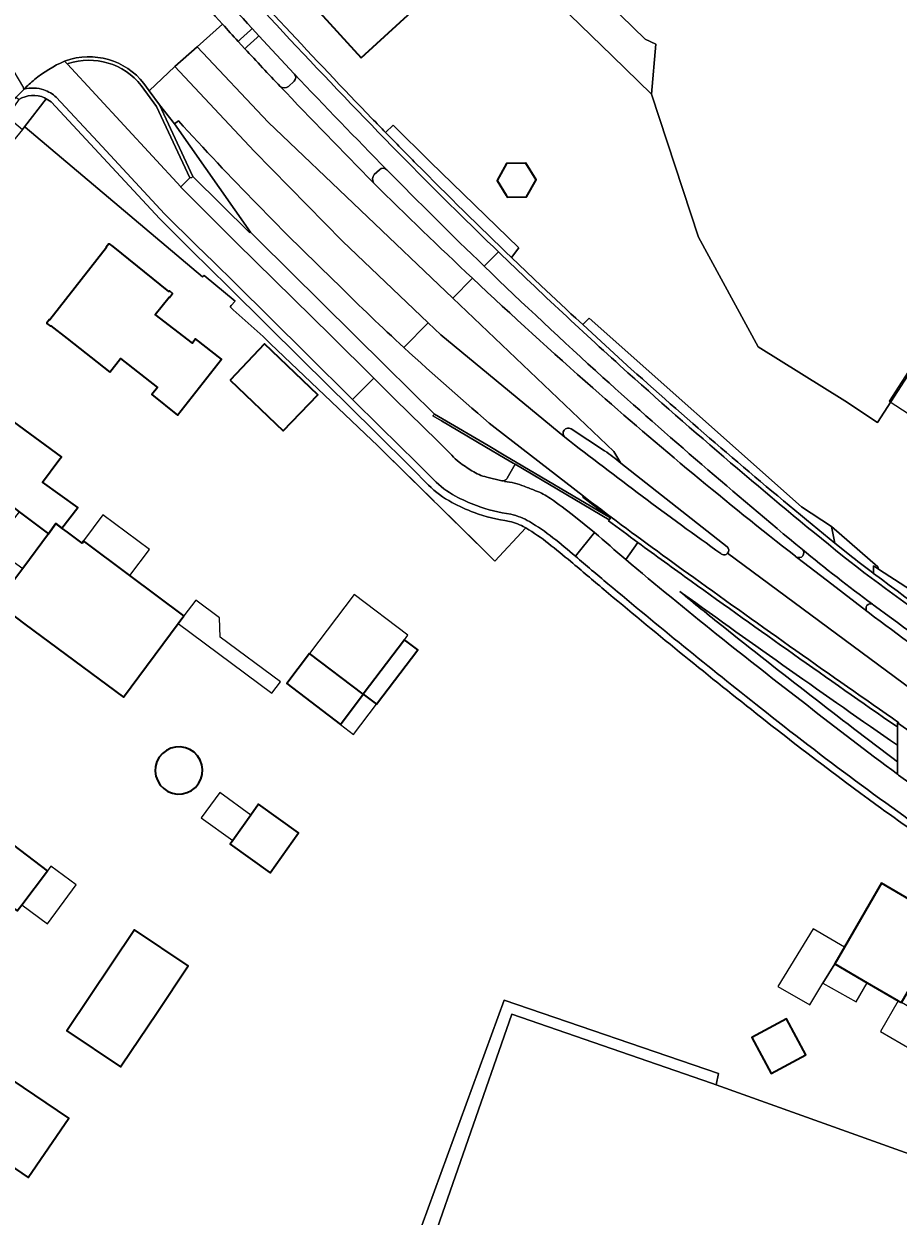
# Model space of a CAD drawing. Header units: metres. Extents: x 200176 to 205485, y 394066 to 399855.
# Tile 176 of 230: x 204032 to 204120, y 396569 to 396688. Entities that reach past the tile are written whole.
import ezdxf
from ezdxf.enums import TextEntityAlignment as Align

# ---------------------------------------------------------------- set-up
doc = ezdxf.new("R2010")
doc.units = ezdxf.units.M
doc.linetypes.add('IE-TERREINAFSCHEIDING', pattern=[10, 8, -2])
for name, color, linetype, lineweight in [('B-WE-GR-BOS_LOOF-GV', 40, 'Continuous', 13), ('B-WE-GR-GRAS-GV', 60, 'Continuous', 13), ('B-WE-GR-GROENVOORZIENING-GV', 80, 'Continuous', 18), ('B-WE-GW-TALUD_KRUIN-G', 90, 'Continuous', 18), ('B-WE-IE-TERREINAFSCHEIDING-G', 210, 'IE-TERREINAFSCHEIDING', 18), ('B-WE-IE-TERREINAFSCHEIDING_KUNSTMATIG_MUUR-G', 90, 'IE-TERREINAFSCHEIDING-KUNSTMATIG-DICHT', 18), ('B-WE-OG-BEBOUWING-GV', 7, 'Continuous', 35), ('B-WE-OG-BEBOUWING-T18', 10, 'Continuous', 18), ('B-WE-OG-BEBOUWING_BASSIN-GV', 7, 'Continuous', 35), ('B-WE-OG-BEBOUWING_LUIFEL-GV', 7, 'Continuous', 18), ('B-WE-OG-TERREIN_CULTUURSCHEIDING-GV', 7, 'Continuous', 18), ('B-WE-OG-TERREIN_ERF-GV', 7, 'Continuous', 18), ('B-WE-OG-WEG-GV', 7, 'Continuous', 18), ('B-WE-VH-ONVERHARD-GV', 252, 'Continuous', 18), ('B-WE-VH-VERHARDING_ASFALT-GV', 252, 'Continuous', 18), ('B-WE-VH-VERHARDING_BETON-GV', 252, 'Continuous', 18), ('B-WE-VH-VERHARDING_BETONSTRAATSTEEN-GV', 252, 'Continuous', 18), ('B-WE-VH-VERHARDING_STRAATBAKSTEEN-GV', 252, 'Continuous', 18), ('B-WE-VH-VERHARDING_TEGEL-GV', 252, 'Continuous', 18), ('B-WE-VH-VERHARDING_TEGEL_RUBBER-GV', 252, 'Continuous', 18)]:
    doc.layers.add(name, color=color, linetype=linetype, lineweight=lineweight)
doc.styles.add('NLCS-ISO-M20-T18', font='NLCS-ISO.ttf', dxfattribs={"height": 0.036})
doc.linetypes.add('IE-TERREINAFSCHEIDING-KUNSTMATIG-DICHT', pattern='A,8,-1,[82,NLCS.shx,S=0.75,R=90,X=0,Y=0],-1', length=10)

msp = doc.modelspace()

# ---------------------------------------------------------------- linework, layer by layer
at = {"layer": 'B-WE-GR-BOS_LOOF-GV', "flags": 128}
msp.add_lwpolyline([(204088.291, 396692.771), (204094.402, 396686.819), (204095.474, 396686.315), (204095.028, 396681.324), (204099.739, 396667.016), (204105.702, 396656.063), (204114.349, 396650.652), (204117.626, 396648.519), (204132.955, 396672.245)], dxfattribs=at)
at = {"layer": 'B-WE-GR-GRAS-GV', "flags": 128}
for points in [[(204095.028, 396681.324), (204095.474, 396686.315), (204094.402, 396686.819), (204088.291, 396692.771), (204085.134, 396695.845), (204068.939, 396709.233), (204063.434, 396712.878), (204060.605, 396714.262), (204060.208, 396713.75), (204056.838, 396716.356), (204053.969, 396715.502), (204054.216, 396712.524)], [(204057.189, 396710.402), (204061.271, 396712.073), (204074.629, 396701.04), (204085.842, 396690.23), (204091.104, 396685.157), (204095.028, 396681.324)]]:
    msp.add_lwpolyline(points, dxfattribs=at)
at = {"layer": 'B-WE-GR-GROENVOORZIENING-GV', "flags": 128}
msp.add_lwpolyline([(204129.975, 396624.405), (204130.099, 396624.575), (204130.713, 396625.421), (204130.575, 396625.511), (204123.769, 396629.945), (204117.725, 396633.84), (204117.212, 396634.17), (204117.238, 396633.422)], dxfattribs=at)
at = {"layer": 'B-WE-GR-GROENVOORZIENING-GV'}
msp.add_lwpolyline([(204117.238, 396633.422, 0.014809), (204129.975, 396624.405)], format="xyb", dxfattribs=at)
at = {"layer": 'B-WE-GW-TALUD_KRUIN-G', "flags": 128}
msp.add_lwpolyline([(204095.474, 396686.315), (204094.402, 396686.819), (204088.291, 396692.771), (204085.134, 396695.845), (204068.939, 396709.233), (204063.434, 396712.878), (204060.605, 396714.262)], dxfattribs=at)
at = {"layer": 'B-WE-IE-TERREINAFSCHEIDING-G', "flags": 128}
msp.add_lwpolyline([(204067.594, 396646.244), (204068.314, 396645.535), (204078.649, 396635.365), (204079.369, 396634.656)], dxfattribs=at)
at = {"layer": 'B-WE-IE-TERREINAFSCHEIDING_KUNSTMATIG_MUUR-G', "flags": 128}
msp.add_lwpolyline([(204032.401, 396678.012), (204050.156, 396663.045)], dxfattribs=at)
at = {"layer": 'B-WE-OG-BEBOUWING-GV', "flags": 128}
for points in [[(204066.02, 396684.956), (204076.902, 396694.932), (204077.333, 396695.327), (204072.269, 396700.943), (204071.835, 396700.551), (204066.876, 396696.004), (204065.356, 396697.702), (204064.23, 396696.668), (204056.207, 396705.495), (204051.389, 396701.116), (204052.637, 396699.752), (204055.169, 396696.983), (204056.158, 396695.902), (204059.673, 396692.059), (204059.585, 396691.978), (204060.189, 396691.319), (204061.484, 396689.906)], [(204080.495, 396671.224), (204080.613, 396671.029), (204082.549, 396671.068), (204083.484, 396672.764), (204082.482, 396674.422), (204080.546, 396674.383), (204079.611, 396672.687)], [(204040.881, 396653.528), (204041.954, 396654.887), (204045.629, 396651.994), (204045.063, 396651.29), (204047.65, 396649.249), (204052.029, 396654.831), (204049.457, 396656.849), (204049.129, 396656.436), (204045.403, 396659.286), (204046.796, 396661.041), (204046.843, 396661.003), (204047.154, 396661.395), (204046.828, 396661.654), (204046.791, 396661.607), (204041.195, 396666.093), (204040.849, 396666.365), (204040.812, 396666.318), (204040.765, 396666.355), (204040.496, 396666.021), (204040.542, 396665.983), (204034.895, 396658.768), (204034.848, 396658.806), (204034.578, 396658.475), (204034.625, 396658.438), (204034.588, 396658.391), (204034.934, 396658.119), (204034.971, 396658.166), (204036.599, 396656.889)], [(204052.893, 396652.745), (204058.208, 396647.655), (204061.667, 396651.266), (204056.352, 396656.356)], [(204024.645, 396645.052), (204026.632, 396643.535), (204031.817, 396639.576), (204034.744, 396637.393), (204035.486, 396638.395), (204036.095, 396637.943), (204037.677, 396640.011), (204034.136, 396642.546), (204035.784, 396644.739), (204036.036, 396645.074), (204028.631, 396650.496)], [(204036.095, 396637.943), (204035.486, 396638.395), (204034.744, 396637.393), (204032.164, 396633.912), (204030.575, 396631.768), (204029.59, 396630.438), (204032.392, 396628.361), (204042.234, 396621.068), (204047.726, 396628.427), (204048.291, 396629.184), (204042.888, 396633.209), (204038.248, 396636.663), (204038.212, 396636.614), (204038.097, 396636.459), (204036.638, 396637.541)], [(204070.343, 396626.788), (204066.212, 396621.345), (204067.537, 396620.34), (204071.667, 396625.783)], [(204060.841, 396625.422), (204058.557, 396622.413), (204063.929, 396618.337), (204066.212, 396621.345)], [(204003.202, 396612.481), (204006.775, 396609.847), (204006.986, 396610.128), (204016.578, 396602.951), (204020.497, 396608.077), (204026.799, 396603.321), (204031.609, 396599.691), (204032.067, 396600.296), (204034.643, 396603.705), (204029.862, 396607.318), (204017.213, 396616.875), (204017.614, 396617.419), (204017.251, 396617.687), (204012.503, 396621.187), (204009.833, 396617.565), (204005.953, 396620.425), (204001.19, 396613.964)], [(204053.168, 396606.722), (204052.903, 396606.35), (204056.896, 396603.511), (204059.742, 396607.514), (204055.749, 396610.353), (204054.982, 396609.275)], [(204124.7, 396598.587), (204120.926, 396600.772), (204118.022, 396602.453), (204114.32, 396596.059), (204113.351, 396594.413), (204116.606, 396592.521), (204119.706, 396590.719), (204120.034, 396590.529)], [(204042.073, 396584.305), (204045.527, 396589.453), (204048.708, 396594.194), (204043.332, 396597.8), (204036.574, 396587.728), (204041.95, 396584.121)], [(204110.472, 396585.321), (204108.542, 396588.905), (204105.063, 396587.031), (204106.993, 396583.447)], [(204027.075, 396576.88), (204032.711, 396573.041), (204036.764, 396578.992), (204031.128, 396582.831)]]:
    msp.add_lwpolyline(points, close=True, dxfattribs=at)
at = {"layer": 'B-WE-OG-BEBOUWING_BASSIN-GV', "flags": 128}
msp.add_lwpolyline([(204049.042, 396611.73), (204049.431, 396612.035), (204049.749, 396612.415), (204049.98, 396612.852), (204050.115, 396613.327), (204050.149, 396613.821), (204050.079, 396614.31), (204049.909, 396614.775), (204049.646, 396615.194), (204049.302, 396615.549), (204048.891, 396615.824), (204048.433, 396616.008), (204047.946, 396616.094), (204047.451, 396616.075), (204046.972, 396615.955), (204046.528, 396615.737), (204046.139, 396615.432), (204045.821, 396615.053), (204045.59, 396614.616), (204045.455, 396614.14), (204045.421, 396613.647), (204045.491, 396613.157), (204045.661, 396612.693), (204045.924, 396612.274), (204046.268, 396611.919), (204046.679, 396611.643), (204047.137, 396611.459), (204047.624, 396611.374), (204048.119, 396611.392), (204048.598, 396611.513)], close=True, dxfattribs=at)
at = {"layer": 'B-WE-OG-BEBOUWING_LUIFEL-GV', "flags": 128}
for points in [[(204118.789, 396650.635), (204124.802, 396646.748), (204128.302, 396652.162), (204122.288, 396656.049)], [(204038.248, 396636.663), (204042.888, 396633.209), (204044.832, 396635.819), (204040.188, 396639.272)], [(204048.291, 396629.184), (204047.726, 396628.427), (204057.08, 396621.441), (204057.927, 396622.575), (204051.924, 396627.058), (204051.83, 396628.992), (204049.467, 396630.758)], [(204065.312, 396631.313), (204060.841, 396625.422), (204066.212, 396621.345), (204070.343, 396626.788), (204070.683, 396627.236)], [(204066.212, 396621.345), (204063.929, 396618.337), (204065.254, 396617.332), (204067.537, 396620.34)], [(204054.982, 396609.275), (204051.861, 396611.534), (204050.024, 396608.997), (204053.168, 396606.722)], [(204034.635, 396598.399), (204037.51, 396602.292), (204034.978, 396604.158), (204034.643, 396603.705), (204032.067, 396600.296)], [(204113.351, 396594.413), (204114.32, 396596.059), (204111.177, 396597.91), (204107.666, 396592.138), (204110.848, 396590.309), (204112.175, 396592.485)], [(204112.175, 396592.485), (204115.475, 396590.626), (204116.606, 396592.521), (204113.351, 396594.413)], [(204119.706, 396590.719), (204117.922, 396587.638), (204122.054, 396585.245), (204123.84, 396588.318), (204120.034, 396590.529)]]:
    msp.add_lwpolyline(points, close=True, dxfattribs=at)
at = {"layer": 'B-WE-OG-TERREIN_CULTUURSCHEIDING-GV', "flags": 128}
for points in [[(204036.706, 396684.377), (204036.632, 396684.309), (204047.972, 396672.049), (204048.877, 396672.948)], [(204048.877, 396672.948), (204045.542, 396680.073), (204044.016, 396682.18)], [(204072.749, 396642.253), (204071.05, 396643.957), (204067.388, 396647.56), (204060.061, 396654.806), (204052.868, 396661.942), (204050.772, 396663.992), (204049.143, 396665.599), (204045.86, 396668.843), (204035.013, 396680.536), (204034.504, 396680.863), (204032.346, 396678.058), (204032.401, 396678.012), (204050.156, 396663.045), (204050.311, 396663.21), (204053.41, 396660.625), (204053.017, 396660.202), (204052.897, 396660.051), (204053.223, 396659.757), (204056.196, 396657.082), (204056.44, 396656.862), (204056.947, 396656.379), (204067.087, 396646.727), (204067.594, 396646.244), (204068.314, 396645.535), (204078.649, 396635.365), (204079.369, 396634.656), (204082.473, 396637.962), (204082.396, 396638.005)], [(204081.034, 396664.992), (204081.77, 396665.964), (204072.914, 396674.555), (204069.217, 396678.23), (204068.448, 396677.487)], [(204081.385, 396644.334), (204080.61, 396642.946)], [(204090.732, 396638.689), (204090.797, 396638.777), (204081.385, 396644.334)], [(204080.36, 396642.72), (204080.348, 396642.62)], [(204087.253, 396639.184), (204089.329, 396637.503)], [(204092.449, 396634.829), (204093.672, 396636.514)], [(204098.113, 396631.431), (204097.848, 396631.622)], [(204119.614, 396614.602), (204119.61, 396616.247)]]:
    msp.add_lwpolyline(points, dxfattribs=at)
at = {"layer": 'B-WE-OG-TERREIN_CULTUURSCHEIDING-GV'}
for points in [[(204044.016, 396682.18, 0.3137118), (204036.706, 396684.377)], [(204068.448, 396677.487, 0.0017698), (204071.511, 396674.363)], [(204071.511, 396674.363, 0.0063517), (204081.034, 396664.992)], [(204080.348, 396642.62, -0.0668026), (204082.306, 396642.129)], [(204080.61, 396642.946, -0.1680637), (204080.36, 396642.72)], [(204075.071, 396640.517, -0.0724336), (204072.749, 396642.253)], [(204082.306, 396642.129, 0.0044054), (204083.446, 396641.688)], [(204083.446, 396641.688, -0.0634719), (204084.93, 396640.906)], [(204077.294, 396639.509, -0.03611), (204075.071, 396640.517)], [(204084.93, 396640.906, -0.0136268), (204087.253, 396639.184)], [(204080.825, 396638.625, -0.0537713), (204077.294, 396639.509)], [(204082.396, 396638.005, 0.0598133), (204080.825, 396638.625)], [(204089.329, 396637.503, 0.0023756), (204092.449, 396634.829)], [(204093.672, 396636.514, -0.00131), (204090.732, 396638.689)], [(204097.848, 396631.622, 0.0033847), (204102.188, 396628.101)], [(204119.61, 396616.247, -0.0042618), (204098.113, 396631.431)], [(204102.188, 396628.101, 0.0063379), (204119.614, 396614.602)]]:
    msp.add_lwpolyline(points, format="xyb", dxfattribs=at)
at = {"layer": 'B-WE-OG-TERREIN_ERF-GV', "flags": 128}
for points in [[(204132.955, 396672.245), (204117.626, 396648.519), (204114.349, 396650.652), (204105.702, 396656.063), (204099.739, 396667.016), (204095.028, 396681.324), (204091.104, 396685.157), (204085.842, 396690.23), (204074.629, 396701.04), (204061.271, 396712.073), (204057.189, 396710.402)], [(204082.473, 396637.962), (204079.369, 396634.656), (204078.649, 396635.365), (204068.314, 396645.535), (204067.594, 396646.244), (204067.087, 396646.727), (204056.947, 396656.379), (204056.44, 396656.862), (204056.196, 396657.082), (204053.223, 396659.757), (204052.897, 396660.051), (204053.017, 396660.202), (204053.41, 396660.625), (204050.311, 396663.21), (204050.156, 396663.045), (204032.401, 396678.012), (204032.346, 396678.058), (204032.135, 396677.799), (204029.899, 396675.052), (204029.59, 396674.673), (204026.203, 396670.568), (204020.75, 396663.113)], [(204068.448, 396677.487), (204069.217, 396678.23), (204072.914, 396674.555), (204081.77, 396665.964), (204081.034, 396664.992), (204083.997, 396662.171), (204086.463, 396659.858), (204086.981, 396659.372), (204087.455, 396658.934), (204088.161, 396658.283), (204088.815, 396658.922), (204110.012, 396640.073), (204113.033, 396638.127)], [(204028.631, 396650.496), (204036.036, 396645.074), (204035.784, 396644.739), (204034.136, 396642.546), (204037.677, 396640.011), (204036.095, 396637.943), (204036.638, 396637.541), (204038.097, 396636.459), (204038.212, 396636.614), (204038.248, 396636.663), (204042.888, 396633.209), (204048.291, 396629.184), (204047.726, 396628.427), (204042.234, 396621.068), (204032.392, 396628.361), (204029.59, 396630.438)], [(204113.033, 396638.127), (204117.652, 396634.075), (204117.725, 396633.84), (204123.769, 396629.945)], [(204029.862, 396607.318), (204034.643, 396603.705), (204032.067, 396600.296)], [(204070.818, 396564.803), (204080.29, 396590.772), (204101.726, 396583.455), (204101.483, 396582.31), (204133.428, 396570.878), (204139.286, 396584.096), (204140.274, 396586.279), (204142.299, 396590.752), (204143.481, 396593.362), (204143.432, 396593.39), (204143.359, 396593.431), (204141.261, 396594.635), (204139.177, 396595.86), (204137.105, 396597.107)]]:
    msp.add_lwpolyline(points, dxfattribs=at)
for points in [[(204076.902, 396694.932), (204066.02, 396684.956), (204061.484, 396689.906), (204060.189, 396691.319), (204059.585, 396691.978), (204059.673, 396692.059), (204056.158, 396695.902), (204055.169, 396696.983), (204052.637, 396699.752), (204051.389, 396701.116), (204056.207, 396705.495), (204064.23, 396696.668), (204065.356, 396697.702), (204066.876, 396696.004), (204071.835, 396700.551), (204072.269, 396700.943), (204077.333, 396695.327)], [(204080.495, 396671.224), (204079.611, 396672.687), (204080.546, 396674.383), (204082.482, 396674.422), (204083.484, 396672.764), (204082.549, 396671.068), (204080.613, 396671.029)], [(204047.65, 396649.249), (204045.063, 396651.29), (204045.629, 396651.994), (204041.954, 396654.887), (204040.881, 396653.528), (204036.599, 396656.889), (204034.971, 396658.166), (204034.934, 396658.119), (204034.588, 396658.391), (204034.625, 396658.438), (204034.578, 396658.475), (204034.848, 396658.806), (204034.895, 396658.768), (204040.542, 396665.983), (204040.496, 396666.021), (204040.765, 396666.355), (204040.812, 396666.318), (204040.849, 396666.365), (204041.195, 396666.093), (204046.791, 396661.607), (204046.828, 396661.654), (204047.154, 396661.395), (204046.843, 396661.003), (204046.796, 396661.041), (204045.403, 396659.286), (204049.129, 396656.436), (204049.457, 396656.849), (204052.029, 396654.831)], [(204052.893, 396652.745), (204056.352, 396656.356), (204061.667, 396651.266), (204058.208, 396647.655)], [(204032.164, 396633.912), (204034.744, 396637.393), (204031.817, 396639.576), (204029.097, 396636.126), (204029.156, 396636.083)], [(204066.212, 396621.345), (204070.343, 396626.788), (204071.667, 396625.783), (204067.537, 396620.34)], [(204058.557, 396622.413), (204060.841, 396625.422), (204066.212, 396621.345), (204063.929, 396618.337)], [(204049.042, 396611.73), (204048.598, 396611.513), (204048.119, 396611.392), (204047.624, 396611.374), (204047.137, 396611.459), (204046.679, 396611.643), (204046.268, 396611.919), (204045.924, 396612.274), (204045.661, 396612.693), (204045.491, 396613.157), (204045.421, 396613.647), (204045.455, 396614.14), (204045.59, 396614.616), (204045.821, 396615.053), (204046.139, 396615.432), (204046.528, 396615.737), (204046.972, 396615.955), (204047.451, 396616.075), (204047.946, 396616.094), (204048.433, 396616.008), (204048.891, 396615.824), (204049.302, 396615.549), (204049.646, 396615.194), (204049.909, 396614.775), (204050.079, 396614.31), (204050.149, 396613.821), (204050.115, 396613.327), (204049.98, 396612.852), (204049.749, 396612.415), (204049.431, 396612.035)], [(204056.896, 396603.511), (204052.903, 396606.35), (204053.168, 396606.722), (204054.982, 396609.275), (204055.749, 396610.353), (204059.742, 396607.514)], [(204134.785, 396592.748), (204130.11, 396584.673), (204123.84, 396588.318), (204120.034, 396590.529), (204119.706, 396590.719), (204116.606, 396592.521), (204113.351, 396594.413), (204114.32, 396596.059), (204118.022, 396602.453), (204120.926, 396600.772), (204124.7, 396598.587), (204124.955, 396598.439)], [(204045.527, 396589.453), (204042.073, 396584.305), (204041.95, 396584.121), (204036.574, 396587.728), (204043.332, 396597.8), (204048.708, 396594.194)], [(204101.02, 396582.476), (204101.483, 396582.31), (204101.726, 396583.455), (204080.29, 396590.772), (204070.818, 396564.803), (204072.308, 396564.26), (204072.335, 396564.339), (204081.081, 396589.371)], [(204110.472, 396585.321), (204106.993, 396583.447), (204105.063, 396587.031), (204108.542, 396588.905)], [(204027.075, 396576.88), (204031.128, 396582.831), (204036.764, 396578.992), (204032.711, 396573.041)]]:
    msp.add_lwpolyline(points, close=True, dxfattribs=at)
at = {"layer": 'B-WE-OG-TERREIN_ERF-GV'}
for points in [[(204049.949, 396697.311, 0.0098446), (204067.082, 396678.894)], [(204067.082, 396678.894, 0.0010443), (204068.448, 396677.487)], [(204084.729, 396636.411, 0.0365709), (204082.473, 396637.962)], [(204086.965, 396634.607, 0.0054363), (204084.729, 396636.411)], [(204090.265, 396631.819, -0.0016585), (204086.965, 396634.607)], [(204105.501, 396619.433, -0.0077176), (204090.265, 396631.819)], [(204117.466, 396610.334, -0.0106312), (204105.501, 396619.433)], [(204124.759, 396605.168, -0.0063343), (204117.466, 396610.334)]]:
    msp.add_lwpolyline(points, format="xyb", dxfattribs=at)
at = {"layer": 'B-WE-OG-WEG-GV', "flags": 128}
for points in [[(204088.815, 396658.922), (204088.161, 396658.283), (204089.987, 396656.597), (204093.014, 396653.845)], [(204113.374, 396636.447), (204113.033, 396638.127), (204110.012, 396640.073), (204088.815, 396658.922)], [(204111.088, 396638.313), (204113.374, 396636.447)]]:
    msp.add_lwpolyline(points, dxfattribs=at)
at = {"layer": 'B-WE-OG-WEG-GV'}
msp.add_lwpolyline([(204093.014, 396653.845, 0.0111875), (204111.088, 396638.313)], format="xyb", dxfattribs=at)
at = {"layer": 'B-WE-VH-ONVERHARD-GV', "flags": 128}
for points in [[(204093.672, 396636.514), (204092.449, 396634.829)], [(204097.848, 396631.622), (204098.113, 396631.431)], [(204119.61, 396616.247), (204119.607, 396618.074), (204119.512, 396618.141)], [(204119.616, 396613.348), (204119.614, 396614.602)]]:
    msp.add_lwpolyline(points, dxfattribs=at)
at = {"layer": 'B-WE-VH-ONVERHARD-GV'}
for points in [[(204098.989, 396632.649, -0.0025164), (204093.672, 396636.514)], [(204092.449, 396634.829, 0.0071846), (204101.566, 396627.318)], [(204102.188, 396628.101, -0.0033847), (204097.848, 396631.622)], [(204119.512, 396618.141, -0.0040842), (204098.989, 396632.649)], [(204098.113, 396631.431, 0.0042618), (204119.61, 396616.247)], [(204119.614, 396614.602, -0.0063379), (204102.188, 396628.101)], [(204101.566, 396627.318, 0.0065554), (204119.616, 396613.348)]]:
    msp.add_lwpolyline(points, format="xyb", dxfattribs=at)
at = {"layer": 'B-WE-VH-VERHARDING_ASFALT-GV'}
for points in [[(204052.133, 396688.314, -0.0053212), (204046.482, 396694.671)], [(204053.703, 396686.593, -0.0009236), (204052.133, 396688.314)], [(204054.381, 396685.857, 0.0031495), (204057.915, 396682.075)], [(204057.915, 396682.075, -0.0031495), (204054.381, 396685.857)], [(204033.346, 396682.77, -0.0676279), (204036.351, 396684.613)], [(204036.453, 396684.65, -0.3202906), (204044.287, 396682.385)], [(204059.304, 396682.621, 0.3977314), (204059.334, 396683.325)], [(204032.313, 396681.827, -0.0263073), (204033.346, 396682.77)], [(204057.915, 396682.075, 0.2946706), (204058.735, 396682.081)], [(204067.229, 396672.455, -0.002853), (204057.915, 396682.075)], [(204047.733, 396678.653, 0.0162363), (204063.727, 396662.251)], [(204067.3, 396673.274, 0.2738765), (204067.229, 396672.455)], [(204068.561, 396673.768, 0.4027056), (204067.821, 396673.764)], [(204078.31, 396664.116, -0.00634), (204068.561, 396673.768)], [(204067.229, 396672.455, 0.0063803), (204077.128, 396662.92)], [(204077.128, 396662.92, -0.0063803), (204067.229, 396672.455)], [(204090.172, 396653.011, -0.0075556), (204078.31, 396664.116)], [(204077.128, 396662.92, 0.0075672), (204089.171, 396651.954)], [(204089.171, 396651.954, -0.0075672), (204077.128, 396662.92)], [(204063.727, 396662.251, 0.0085875), (204070.277, 396655.993)], [(204070.277, 396655.993, 0.011504), (204079.398, 396647.954)], [(204110.11, 396635.817, -0.0106125), (204090.172, 396653.011)], [(204089.171, 396651.954, 0.0147812), (204109.429, 396635.13)], [(204109.429, 396635.13, -0.0147812), (204089.171, 396651.954)], [(204086.995, 396647.883, 0.9084745), (204086.361, 396647.031)], [(204086.361, 396647.031, -0.9084745), (204086.995, 396647.883)], [(204086.361, 396647.031, 0.0107621), (204101.966, 396635.409)], [(204101.966, 396635.409, -0.0107621), (204086.361, 396647.031)], [(204091.959, 396644.452, 0.0266819), (204090.34, 396645.679)], [(204090.34, 396645.679, -0.0266819), (204091.959, 396644.452)], [(204088.217, 396641.135, -0.0014422), (204090.986, 396639.049)], [(204090.986, 396639.049, 0.00426), (204099.246, 396633.006)], [(204101.966, 396635.409, 0.4266614), (204102.641, 396635.435)], [(204102.641, 396635.435, -0.4266614), (204101.966, 396635.409)], [(204102.641, 396635.435, 0.4091961), (204102.601, 396636.085)], [(204102.601, 396636.085, -0.4091961), (204102.641, 396635.435)], [(204109.525, 396635.056, 0.8783489), (204110.11, 396635.817)], [(204099.246, 396633.006, 0.0041082), (204119.764, 396618.502)], [(204117.117, 396630.354, 0.7752523), (204116.574, 396629.646)], [(204117.205, 396630.289, 0.0731945), (204117.117, 396630.354)], [(204127.033, 396623.385, -0.0154288), (204117.205, 396630.289)], [(204117.338, 396629.066, 0.0101503), (204126.411, 396622.478)], [(204126.411, 396622.478, -0.0101503), (204117.338, 396629.066)]]:
    msp.add_lwpolyline(points, format="xyb", dxfattribs=at)
at = {"layer": 'B-WE-VH-VERHARDING_ASFALT-GV', "flags": 128}
for points in [[(204030.086, 396693.344), (204029.528, 396692.42), (204029.483, 396692.349), (204027.835, 396689.735), (204027.724, 396689.555), (204032.248, 396681.936), (204032.26, 396681.916), (204032.313, 396681.827)], [(204044.287, 396682.385), (204044.825, 396681.642), (204047.388, 396684.072), (204049.612, 396686.06), (204052.133, 396688.314)], [(204052.133, 396688.314), (204049.612, 396686.06), (204056.708, 396678.501), (204075.166, 396660.937), (204077.128, 396662.92)], [(204054.381, 396685.857), (204053.703, 396686.593)], [(204059.334, 396683.325), (204059.303, 396683.357), (204057.542, 396685.245), (204055.786, 396687.138), (204055.62, 396686.984), (204054.614, 396686.072), (204054.381, 396685.857)], [(204091.959, 396644.452), (204091.263, 396645.619), (204075.166, 396660.937), (204056.708, 396678.501), (204049.612, 396686.06), (204047.388, 396684.072), (204055.314, 396675.622), (204064.128, 396666.633), (204072.706, 396658.449), (204073.959, 396657.253), (204086.361, 396647.031)], [(204036.351, 396684.613), (204036.453, 396684.65)], [(204070.277, 396655.993), (204072.706, 396658.449), (204064.128, 396666.633), (204055.314, 396675.622), (204047.388, 396684.072), (204044.825, 396681.642), (204045.836, 396680.247), (204047.336, 396678.346), (204047.733, 396678.653)], [(204019.297, 396675.979), (204019.076, 396675.483), (204018.028, 396674.11), (204018.323, 396673.885), (204014.247, 396668.269), (204019.172, 396664.429), (204027.573, 396675.816), (204030.233, 396679.422), (204031.51, 396680.998), (204032.313, 396681.827), (204032.26, 396681.916), (204032.248, 396681.936)], [(204058.735, 396682.081), (204059.304, 396682.621)], [(204067.821, 396673.764), (204067.3, 396673.274)], [(204077.128, 396662.92), (204075.166, 396660.937), (204091.263, 396645.619), (204091.959, 396644.452), (204102.601, 396636.085)], [(204086.361, 396647.031), (204073.959, 396657.253), (204072.706, 396658.449), (204070.277, 396655.993)], [(204079.398, 396647.954), (204088.217, 396641.135)], [(204090.34, 396645.679), (204086.995, 396647.883)], [(204086.995, 396647.883), (204090.34, 396645.679)], [(204102.601, 396636.085), (204091.959, 396644.452)], [(204147.718, 396599.873), (204152.588, 396597.016), (204154.237, 396600.077), (204148.697, 396603.428), (204138.678, 396609.701), (204121.863, 396621.23), (204102.641, 396635.435)], [(204102.641, 396635.435), (204121.863, 396621.23), (204138.678, 396609.701), (204148.697, 396603.428), (204154.237, 396600.077), (204156.031, 396603.407), (204153.47, 396604.895), (204153.419, 396604.809)], [(204109.429, 396635.13), (204109.438, 396635.123), (204109.525, 396635.056)], [(204117.338, 396629.066), (204116.698, 396629.552), (204116.574, 396629.646), (204116.558, 396629.659), (204113.062, 396632.339), (204110.215, 396634.526), (204109.525, 396635.056), (204109.438, 396635.123), (204109.429, 396635.13)], [(204116.574, 396629.646), (204116.698, 396629.552), (204117.338, 396629.066)]]:
    msp.add_lwpolyline(points, dxfattribs=at)
at = {"layer": 'B-WE-VH-VERHARDING_BETON-GV'}
for points in [[(204071.155, 396674.012, -0.0112969), (204049.564, 396696.946)], [(204047.854, 396695.81, 0.0025022), (204055.108, 396687.872)], [(204044.287, 396682.385, 0.3202906), (204036.453, 396684.65)], [(204036.706, 396684.377, -0.3137118), (204044.016, 396682.18)], [(204059.334, 396683.325, 0.005111), (204068.561, 396673.768)], [(204063.727, 396662.251, -0.0162363), (204047.733, 396678.653)], [(204068.561, 396673.768, 0.00634), (204078.31, 396664.116)], [(204079.731, 396665.552, -0.0056349), (204071.155, 396674.012)], [(204092.68, 396653.474, -0.0083662), (204079.731, 396665.552)], [(204078.31, 396664.116, 0.0075556), (204090.172, 396653.011)], [(204070.277, 396655.993, -0.0085875), (204063.727, 396662.251)], [(204079.398, 396647.954, -0.011504), (204070.277, 396655.993)], [(204090.172, 396653.011, 0.0106125), (204110.11, 396635.817)], [(204114.843, 396634.616, -0.0136794), (204092.68, 396653.474)], [(204090.986, 396639.049, 0.0014422), (204088.217, 396641.135)], [(204099.246, 396633.006, -0.00426), (204090.986, 396639.049)], [(204092.449, 396634.829, -0.0023756), (204089.329, 396637.503)], [(204090.732, 396638.689, 0.00131), (204093.672, 396636.514)], [(204093.672, 396636.514, 0.0025164), (204098.989, 396632.649)], [(204087.419, 396635.14, 0.0017478), (204090.677, 396632.387)], [(204110.11, 396635.817, 0.0136225), (204117.117, 396630.354)], [(204101.566, 396627.318, -0.0071846), (204092.449, 396634.829)], [(204138.589, 396618.331, -0.0271558), (204114.843, 396634.616)], [(204119.764, 396618.502, -0.0041082), (204099.246, 396633.006)], [(204090.677, 396632.387, 0.0077842), (204105.937, 396619.981)], [(204098.989, 396632.649, 0.0040842), (204119.512, 396618.141)], [(204117.117, 396630.354, -0.0731945), (204117.205, 396630.289)], [(204117.205, 396630.289, 0.0154288), (204127.033, 396623.385)], [(204119.616, 396613.348, -0.0065554), (204101.566, 396627.318)], [(204105.937, 396619.981, 0.0170003), (204125.156, 396605.745)]]:
    msp.add_lwpolyline(points, format="xyb", dxfattribs=at)
at = {"layer": 'B-WE-VH-VERHARDING_BETON-GV', "flags": 128}
for points in [[(204055.108, 396687.872), (204055.447, 396687.505), (204055.786, 396687.138), (204057.542, 396685.245), (204059.303, 396683.357), (204059.334, 396683.325)], [(204036.453, 396684.65), (204036.351, 396684.613), (204036.632, 396684.309), (204036.706, 396684.377)], [(204044.016, 396682.18), (204045.542, 396680.073), (204048.877, 396672.948), (204049.079, 396672.985), (204049.185, 396673.092), (204045.836, 396680.247), (204044.825, 396681.642), (204044.287, 396682.385)], [(204047.733, 396678.653), (204047.336, 396678.346), (204054.928, 396667.529), (204055.675, 396666.776), (204068.454, 396654.149), (204073.326, 396649.335), (204074.144, 396648.877), (204078.691, 396646.192), (204080.316, 396645.232), (204090.935, 396638.962), (204089.542, 396640.003), (204088.151, 396641.047), (204088.217, 396641.135), (204079.398, 396647.954)], [(204078.31, 396664.116), (204079.731, 396665.552)], [(204079.731, 396665.552), (204078.31, 396664.116)], [(204088.217, 396641.135), (204088.151, 396641.047), (204089.542, 396640.003), (204090.935, 396638.962), (204090.797, 396638.777), (204090.732, 396638.689)], [(204089.329, 396637.503), (204087.419, 396635.14)], [(204119.607, 396618.074), (204119.607, 396618.489), (204128.499, 396612.272), (204128.599, 396612.204), (204138.285, 396605.585), (204138.388, 396605.515)], [(204119.512, 396618.141), (204119.607, 396618.074)], [(204124.574, 396609.829), (204123.858, 396610.342), (204123.762, 396610.412), (204119.716, 396613.273), (204119.616, 396613.348)]]:
    msp.add_lwpolyline(points, dxfattribs=at)
msp.add_lwpolyline([(204073.326, 396649.335), (204073.157, 396649.166), (204074.029, 396648.678), (204078.378, 396646.11), (204080.396, 396644.918), (204081.213, 396644.436), (204081.385, 396644.334), (204090.797, 396638.777), (204090.935, 396638.962), (204080.316, 396645.232), (204078.691, 396646.192), (204074.144, 396648.877)], close=True, dxfattribs=at)
at = {"layer": 'B-WE-VH-VERHARDING_BETONSTRAATSTEEN-GV'}
for points in [[(204067.082, 396678.894, -0.0098446), (204049.949, 396697.311)], [(204049.564, 396696.946, 0.0112969), (204071.155, 396674.012)], [(204055.108, 396687.872, -0.0025022), (204047.854, 396695.81)], [(204046.482, 396694.671, 0.0053212), (204052.133, 396688.314)], [(204052.133, 396688.314, 0.0009236), (204053.703, 396686.593)], [(204059.334, 396683.325, -0.3977314), (204059.304, 396682.621)], [(204068.561, 396673.768, -0.005111), (204059.334, 396683.325)], [(204034.293, 396681.741, 0.1444352), (204032.313, 396681.827)], [(204035.526, 396681.012, 0.1029697), (204034.293, 396681.741)], [(204058.735, 396682.081, -0.2946706), (204057.915, 396682.075)], [(204057.915, 396682.075, 0.002853), (204067.229, 396672.455)], [(204031.786, 396680.797, -0.2294409), (204034.353, 396680.96)], [(204068.448, 396677.487, -0.0010443), (204067.082, 396678.894)], [(204071.511, 396674.363, -0.0017698), (204068.448, 396677.487)], [(204067.229, 396672.455, -0.2738765), (204067.3, 396673.274)], [(204067.821, 396673.764, -0.4027056), (204068.561, 396673.768)], [(204071.155, 396674.012, 0.0056349), (204079.731, 396665.552)], [(204081.034, 396664.992, -0.0063517), (204071.511, 396674.363)], [(204079.731, 396665.552, 0.0083662), (204092.68, 396653.474)], [(204092.68, 396653.474, 0.0136794), (204114.843, 396634.616)], [(204111.088, 396638.313, -0.0111875), (204093.014, 396653.845)], [(204075.42, 396641.158, -0.0719756), (204073.266, 396642.769)], [(204072.749, 396642.253, 0.0724336), (204075.071, 396640.517)], [(204077.547, 396640.194, -0.0358292), (204075.42, 396641.158)], [(204075.071, 396640.517, 0.03611), (204077.294, 396639.509)], [(204080.966, 396639.342, -0.0544465), (204077.547, 396640.194)], [(204077.294, 396639.509, 0.0537713), (204080.825, 396638.625)], [(204082.836, 396638.596, 0.0651174), (204080.966, 396639.342)], [(204080.825, 396638.625, -0.0598133), (204082.396, 396638.005)], [(204082.473, 396637.962, -0.0365709), (204084.729, 396636.411)], [(204085.18, 396636.985, 0.0361793), (204082.836, 396638.596)], [(204084.729, 396636.411, -0.0054363), (204086.965, 396634.607)], [(204087.419, 396635.14, 0.0161988), (204085.18, 396636.985)], [(204090.677, 396632.387, -0.0017478), (204087.419, 396635.14)], [(204110.11, 396635.817, -0.8783489), (204109.525, 396635.056)], [(204117.117, 396630.354, -0.0136225), (204110.11, 396635.817)], [(204086.965, 396634.607, 0.0016585), (204090.265, 396631.819)], [(204114.843, 396634.616, 0.0271558), (204138.589, 396618.331)], [(204117.238, 396633.422, -0.0026741), (204115.153, 396635.009)], [(204129.975, 396624.405, -0.014809), (204117.238, 396633.422)], [(204090.265, 396631.819, 0.0077176), (204105.501, 396619.433)], [(204105.937, 396619.981, -0.0077842), (204090.677, 396632.387)], [(204116.574, 396629.646, -0.7752523), (204117.117, 396630.354)], [(204125.156, 396605.745, -0.0170003), (204105.937, 396619.981)], [(204105.501, 396619.433, 0.0106312), (204117.466, 396610.334)], [(204117.466, 396610.334, 0.0063343), (204124.759, 396605.168)]]:
    msp.add_lwpolyline(points, format="xyb", dxfattribs=at)
at = {"layer": 'B-WE-VH-VERHARDING_BETONSTRAATSTEEN-GV', "flags": 128}
for points in [[(204055.786, 396687.138), (204055.447, 396687.505), (204055.108, 396687.872), (204054.948, 396687.725), (204053.942, 396686.812), (204053.703, 396686.593), (204054.381, 396685.857), (204054.614, 396686.072), (204055.62, 396686.984)], [(204049.185, 396673.092), (204054.865, 396667.467), (204054.928, 396667.529), (204047.336, 396678.346), (204045.836, 396680.247)], [(204119.616, 396613.348), (204119.716, 396613.273), (204123.762, 396610.412), (204123.858, 396610.342), (204124.967, 396610.777), (204126.528, 396611.391), (204128.217, 396612.054), (204128.599, 396612.204), (204128.499, 396612.272), (204119.607, 396618.489), (204119.607, 396618.074), (204119.61, 396616.247), (204119.614, 396614.602)]]:
    msp.add_lwpolyline(points, close=True, dxfattribs=at)
for points in [[(204053.703, 396686.593), (204053.942, 396686.812), (204054.948, 396687.725), (204055.108, 396687.872)], [(204032.313, 396681.827), (204031.51, 396680.998), (204031.786, 396680.797)], [(204059.304, 396682.621), (204058.735, 396682.081)], [(204034.353, 396680.96), (204034.504, 396680.863), (204035.013, 396680.536), (204045.86, 396668.843), (204049.143, 396665.599), (204050.772, 396663.992), (204052.868, 396661.942), (204060.061, 396654.806), (204067.388, 396647.56), (204071.05, 396643.957), (204072.749, 396642.253)], [(204073.266, 396642.769), (204071.564, 396644.475), (204067.901, 396648.08), (204065.146, 396650.805), (204060.575, 396655.325), (204053.38, 396662.462), (204051.28, 396664.516), (204049.552, 396666.179), (204046.352, 396669.341), (204039.678, 396676.536), (204035.526, 396681.012)], [(204067.3, 396673.274), (204067.821, 396673.764)], [(204093.014, 396653.845), (204089.987, 396656.597), (204088.161, 396658.283), (204087.455, 396658.934), (204086.981, 396659.372), (204086.463, 396659.858), (204083.997, 396662.171), (204081.034, 396664.992)], [(204082.396, 396638.005), (204082.473, 396637.962)], [(204115.153, 396635.009), (204113.374, 396636.447), (204111.088, 396638.313)], [(204109.525, 396635.056), (204110.215, 396634.526), (204113.062, 396632.339), (204116.558, 396629.659), (204116.574, 396629.646)]]:
    msp.add_lwpolyline(points, dxfattribs=at)
at = {"layer": 'B-WE-VH-VERHARDING_STRAATBAKSTEEN-GV', "flags": 128}
for points in [[(204031.786, 396680.797), (204030.614, 396679.097), (204032.135, 396677.799), (204032.346, 396678.058), (204034.504, 396680.863), (204034.353, 396680.96)], [(204117.652, 396634.075), (204113.033, 396638.127), (204113.374, 396636.447)], [(204113.374, 396636.447), (204115.153, 396635.009)], [(204117.238, 396633.422), (204117.212, 396634.17), (204117.725, 396633.84), (204117.652, 396634.075)]]:
    msp.add_lwpolyline(points, dxfattribs=at)
at = {"layer": 'B-WE-VH-VERHARDING_STRAATBAKSTEEN-GV'}
for points in [[(204034.353, 396680.96, 0.2294409), (204031.786, 396680.797)], [(204115.153, 396635.009, 0.0026741), (204117.238, 396633.422)]]:
    msp.add_lwpolyline(points, format="xyb", dxfattribs=at)
at = {"layer": 'B-WE-VH-VERHARDING_TEGEL-GV'}
for points in [[(204036.351, 396684.613, 0.0676279), (204033.346, 396682.77)], [(204033.346, 396682.77, 0.0263073), (204032.313, 396681.827)], [(204032.313, 396681.827, -0.1444352), (204034.293, 396681.741)], [(204034.293, 396681.741, -0.1029697), (204035.526, 396681.012)], [(204075.054, 396645.235, 0.0574889), (204075.79, 396644.545)], [(204075.79, 396644.545, -0.0574889), (204075.054, 396645.235)], [(204075.79, 396644.545, 0.0193087), (204077.083, 396643.662)], [(204077.083, 396643.662, -0.0193087), (204075.79, 396644.545)], [(204077.083, 396643.662, 0.0815235), (204078.553, 396643.044)], [(204078.553, 396643.044, -0.0815235), (204077.083, 396643.662)], [(204073.266, 396642.769, 0.0719756), (204075.42, 396641.158)], [(204080.06, 396642.684, 0.1469514), (204080.36, 396642.72)], [(204080.36, 396642.72, -0.1469514), (204080.06, 396642.684)], [(204082.306, 396642.129, 0.0668026), (204080.348, 396642.62)], [(204080.36, 396642.72, 0.1680637), (204080.61, 396642.946)], [(204075.42, 396641.158, 0.0358292), (204077.547, 396640.194)], [(204083.446, 396641.688, -0.0044054), (204082.306, 396642.129)], [(204084.93, 396640.906, 0.0634719), (204083.446, 396641.688)], [(204077.547, 396640.194, 0.0544465), (204080.966, 396639.342)], [(204087.253, 396639.184, 0.0136268), (204084.93, 396640.906)], [(204080.966, 396639.342, -0.0651174), (204082.836, 396638.596)], [(204082.836, 396638.596, -0.0361793), (204085.18, 396636.985)], [(204085.18, 396636.985, -0.0161988), (204087.419, 396635.14)]]:
    msp.add_lwpolyline(points, format="xyb", dxfattribs=at)
at = {"layer": 'B-WE-VH-VERHARDING_TEGEL-GV', "flags": 128}
for points in [[(204035.526, 396681.012), (204039.678, 396676.536), (204046.352, 396669.341), (204049.552, 396666.179), (204051.28, 396664.516), (204053.38, 396662.462), (204060.575, 396655.325), (204065.146, 396650.805), (204067.258, 396652.941), (204062.992, 396657.163), (204053.549, 396666.469), (204047.992, 396672.027), (204047.972, 396672.049), (204036.632, 396684.309), (204036.351, 396684.613)], [(204080.61, 396642.946), (204081.385, 396644.334), (204081.213, 396644.436), (204080.396, 396644.918), (204078.378, 396646.11), (204074.029, 396648.678), (204073.157, 396649.166), (204073.326, 396649.335), (204068.454, 396654.149), (204055.675, 396666.776), (204054.928, 396667.529), (204054.865, 396667.467), (204049.185, 396673.092), (204049.079, 396672.985), (204048.877, 396672.948), (204047.972, 396672.049), (204047.992, 396672.027), (204053.549, 396666.469), (204062.992, 396657.163), (204067.258, 396652.941), (204069.384, 396650.837), (204073.629, 396646.665), (204075.054, 396645.235)], [(204075.054, 396645.235), (204073.629, 396646.665), (204069.384, 396650.837), (204067.258, 396652.941), (204065.146, 396650.805), (204067.901, 396648.08), (204071.564, 396644.475), (204073.266, 396642.769)], [(204078.553, 396643.044), (204080.06, 396642.684)], [(204080.06, 396642.684), (204078.553, 396643.044)], [(204080.348, 396642.62), (204080.36, 396642.72)], [(204087.419, 396635.14), (204089.329, 396637.503), (204087.253, 396639.184)]]:
    msp.add_lwpolyline(points, dxfattribs=at)
at = {"layer": 'B-WE-VH-VERHARDING_TEGEL_RUBBER-GV', "flags": 128}
msp.add_lwpolyline([(204129.132, 396558.875), (204130.696, 396563.245), (204133.428, 396570.878), (204101.483, 396582.31), (204101.02, 396582.476), (204081.081, 396589.371), (204072.335, 396564.339), (204072.308, 396564.26), (204068.913, 396554.543), (204086.367, 396548.263), (204086.565, 396548.192), (204088.51, 396547.6), (204088.72, 396548.109), (204121.128, 396536.511)], close=True, dxfattribs=at)

# ---------------------------------------------------------------- texts
at = {"layer": 'B-WE-OG-BEBOUWING-T18', "style": 'NLCS-ISO-M20-T18'}
for s, rotation, p in [('1', 321.9, (204040.976, 396660.047)), ('12', 329.9, (204116.665, 396594.95))]:
    msp.add_text(s, height=0.036, rotation=rotation, dxfattribs=at).set_placement(p, align=Align.MIDDLE)

doc.saveas('drawing.dxf')
